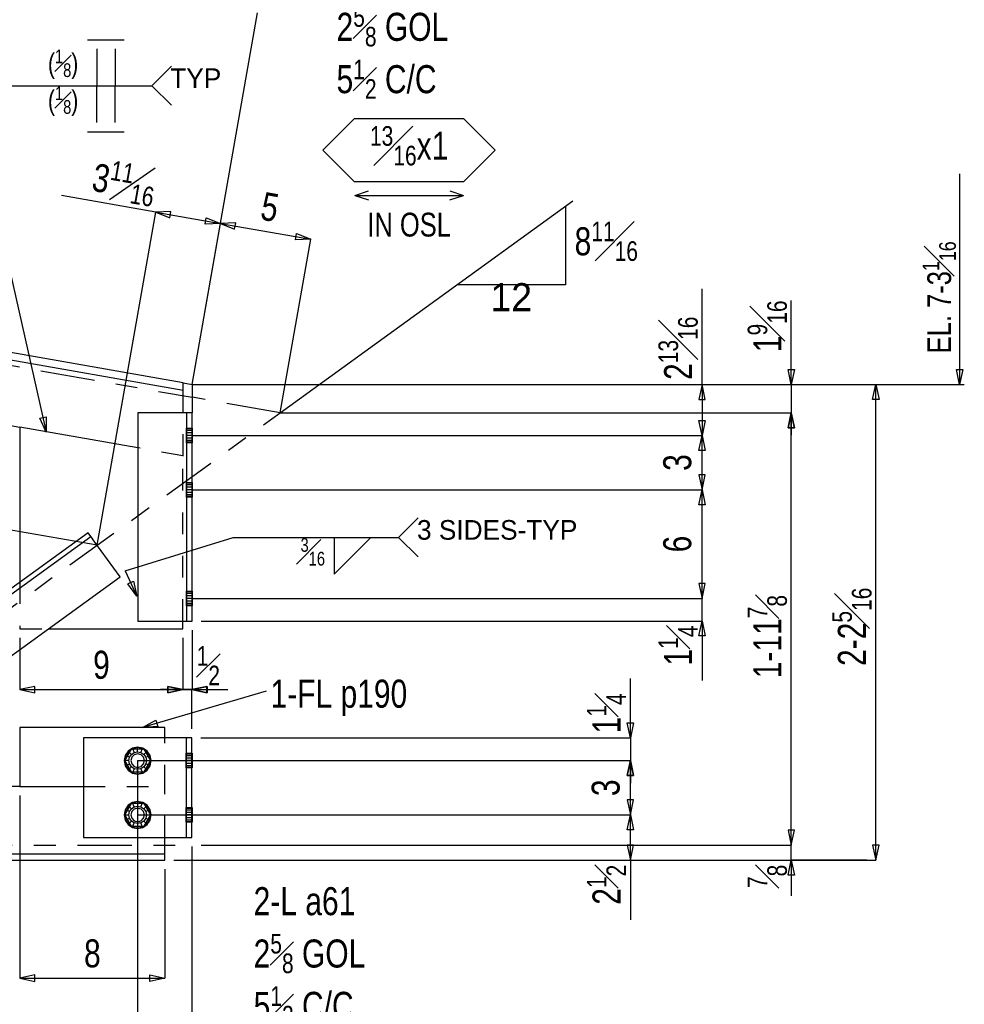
# Model space of a CAD drawing. Header units: inches. Extents: x -17.2 to 17.5, y -11.2 to 11.2.
# Tile 4 of 7: x -9.4 to -5, y 3 to 7.5. Entities that reach past the tile are written whole.
import ezdxf
from ezdxf.enums import TextEntityAlignment as Align

# ---------------------------------------------------------------- set-up
doc = ezdxf.new("R2010")
doc.units = ezdxf.units.IN
doc.header["$LTSCALE"] = 2.5
doc.header["$MEASUREMENT"] = 0
doc.linetypes.add('SDS2_5', pattern=[0.04, 0.02, -0.02])
doc.linetypes.add('SDS2_7', pattern=[0.175, 0.1, -0.025, 0.025, -0.025])
doc.layers.add('Layer_0', color=7, linetype='Continuous')
doc.layers.add('Outline', color=7, linetype='Continuous')
doc.styles.add('MTextWidth', font='txt', dxfattribs={"width": 0.8, "height": 0.2})

msp = doc.modelspace()

# ---------------------------------------------------------------- linework, layer by layer
at = {"color": 1, "linetype": 'Continuous'}
for p, q in [((-8.5627, 5.8712), (-8.262, 7.582)), ((-9.0444, 7.4578), (-8.8751, 7.4578)), ((-9.0021, 7.4154), (-9.0021, 7.2461)), ((-8.9174, 7.4154), (-8.9174, 7.2461)), ((-8.7481, 7.2461), (-8.6582, 7.3359)), ((-9.5948, 7.2461), (-9.2342, 5.6518)), ((-9.5948, 7.2461), (-8.7481, 7.2461)), ((-9.0021, 7.0767), (-9.0021, 7.2461)), ((-8.9174, 7.0767), (-8.9174, 7.2461)), ((-8.7481, 7.2461), (-8.6582, 7.1563)), ((-9.0444, 7.0344), (-8.8751, 7.0344)), ((-5.0303, 6.8411), (-5.0303, 5.8712)), ((-8.7305, 6.6647), (-9.1639, 6.7409)), ((-8.1573, 5.7411), (-6.8101, 6.7156)), ((-9, 5.1315), (-8.7305, 6.6647)), ((-8.66, 6.6673), (-8.7305, 6.6647)), ((-8.7305, 6.6647), (-8.6652, 6.6382)), ((-8.7305, 6.6647), (-8.4324, 6.6123)), ((-8.6652, 6.6382), (-8.66, 6.6673)), ((-6.8438, 6.6912), (-6.8438, 6.3295)), ((-8.5029, 6.6097), (-8.4977, 6.6388)), ((-8.4977, 6.6388), (-8.4324, 6.6123)), ((-8.5627, 5.8712), (-8.4324, 6.6123)), ((-8.5627, 5.8712), (-8.4324, 6.6123)), ((-8.4324, 6.6123), (-8.5029, 6.6097)), ((-8.362, 6.6149), (-8.4324, 6.6123)), ((-8.4324, 6.6123), (-8.3671, 6.5858)), ((-8.4324, 6.6123), (-8.017, 6.5393)), ((-8.3671, 6.5858), (-8.362, 6.6149)), ((-8.1573, 5.7411), (-8.017, 6.5393)), ((-8.0874, 6.5366), (-8.0823, 6.5657)), ((-8.017, 6.5393), (-8.0874, 6.5366)), ((-8.0823, 6.5657), (-8.017, 6.5393)), ((-6.8438, 6.3295), (-7.3438, 6.3295)), ((-6.2157, 5.8712), (-6.2157, 6.3113)), ((-5.8052, 5.8712), (-5.8052, 6.2579)), ((-5.8052, 5.8712), (-5.8199, 5.9401)), ((-5.8199, 5.9401), (-5.7904, 5.9401)), ((-5.7904, 5.9401), (-5.8052, 5.8712)), ((-5.0303, 5.8712), (-5.0451, 5.9401)), ((-5.0451, 5.9401), (-5.0156, 5.9401)), ((-5.0156, 5.9401), (-5.0303, 5.8712)), ((-8.5627, 5.8712), (-6.2157, 5.8712)), ((-8.5627, 5.8712), (-5.8052, 5.8712)), ((-6.2157, 5.8712), (-6.2304, 5.8023)), ((-6.2009, 5.8023), (-6.2157, 5.8712)), ((-6.2157, 5.8712), (-6.2157, 5.637)), ((-6.2157, 5.8712), (-5.4157, 5.8712)), ((-5.8052, 5.8712), (-5.8052, 5.7411)), ((-5.4305, 5.8023), (-5.4157, 5.8712)), ((-5.4157, 5.8712), (-5.0084, 5.8712)), ((-5.4157, 3.6821), (-5.4157, 5.8712)), ((-5.4157, 5.8712), (-5.401, 5.8023)), ((-5.0303, 5.8712), (-5.0303, 5.8712)), ((-6.2304, 5.8023), (-6.2009, 5.8023)), ((-5.401, 5.8023), (-5.4305, 5.8023)), ((-9.2638, 5.7158), (-9.235, 5.7223)), ((-9.2342, 5.6518), (-9.2638, 5.7158)), ((-9.235, 5.7223), (-9.2342, 5.6518)), ((-8.1573, 5.7411), (-5.8052, 5.7411)), ((-5.8052, 5.7411), (-5.8199, 5.6722)), ((-5.8199, 5.6722), (-5.8052, 5.7411)), ((-5.8052, 5.7411), (-5.8052, 5.6378)), ((-5.7904, 5.6722), (-5.8052, 5.7411)), ((-5.8052, 3.7516), (-5.8052, 5.7411)), ((-5.8052, 5.7411), (-5.7904, 5.6722)), ((-5.8052, 5.7411), (-5.8052, 5.7411)), ((-6.2157, 5.637), (-6.2304, 5.7059)), ((-6.2304, 5.7059), (-6.2009, 5.7059)), ((-6.2009, 5.7059), (-6.2157, 5.637)), ((-5.8199, 5.6722), (-5.7904, 5.6722)), ((-5.7904, 5.6722), (-5.8199, 5.6722)), ((-9.2342, 5.6518), (-9.2342, 5.6518)), ((-8.5627, 5.637), (-6.2157, 5.637)), ((-8.5627, 5.637), (-6.2157, 5.637)), ((-6.2304, 5.5681), (-6.2157, 5.637)), ((-6.2157, 5.387), (-6.2157, 5.637)), ((-6.2157, 5.637), (-6.2009, 5.5681)), ((-6.2009, 5.5681), (-6.2304, 5.5681)), ((-6.2009, 5.4559), (-6.2304, 5.4559)), ((-6.2304, 5.4559), (-6.2157, 5.387)), ((-6.2157, 5.387), (-6.2009, 5.4559)), ((-8.5627, 5.387), (-6.2157, 5.387)), ((-8.5627, 5.387), (-6.2157, 5.387)), ((-6.2304, 5.3181), (-6.2157, 5.387)), ((-6.2157, 4.887), (-6.2157, 5.387)), ((-6.2157, 5.387), (-6.2009, 5.3181)), ((-6.2009, 5.3181), (-6.2304, 5.3181)), ((-9, 5.1315), (-9.8666, 5.2838)), ((-7.6123, 5.1674), (-7.5225, 5.2572)), ((-8.8705, 5.0136), (-8.3744, 5.1674)), ((-8.3744, 5.1674), (-7.6123, 5.1674)), ((-7.9087, 5.1674), (-7.9087, 4.9981)), ((-7.9087, 4.9981), (-7.7394, 5.1674)), ((-7.6123, 5.1674), (-7.5225, 5.0776)), ((-8.8705, 5.0136), (-8.8174, 4.8968)), ((-6.2157, 4.887), (-6.2157, 4.9903)), ((-8.8593, 4.9534), (-8.8325, 4.9657)), ((-8.8174, 4.8968), (-8.8593, 4.9534)), ((-8.8325, 4.9657), (-8.8174, 4.8968)), ((-6.2009, 4.9559), (-6.2304, 4.9559)), ((-6.2304, 4.9559), (-6.2157, 4.887)), ((-6.2009, 4.9559), (-6.2304, 4.9559)), ((-6.2304, 4.9559), (-6.2157, 4.887)), ((-6.2157, 4.887), (-6.2009, 4.9559)), ((-6.2157, 4.887), (-6.2009, 4.9559)), ((-8.8174, 4.8968), (-8.8174, 4.8968)), ((-8.5627, 4.887), (-6.2157, 4.887)), ((-6.2157, 4.7828), (-6.2157, 4.887)), ((-6.2157, 4.887), (-6.2157, 4.887)), ((-8.521, 4.7828), (-6.2157, 4.7828)), ((-6.2304, 4.7139), (-6.2157, 4.7828)), ((-6.2157, 4.7828), (-6.2157, 4.5085)), ((-6.2157, 4.7828), (-6.2009, 4.7139)), ((-8.5627, 4.7411), (-8.5627, 4.4673)), ((-6.2009, 4.7139), (-6.2304, 4.7139)), ((-9.3552, 4.7047), (-9.3552, 4.4673)), ((-8.6052, 4.7047), (-8.6052, 4.4673)), ((-6.5453, 4.2446), (-6.5453, 4.5189)), ((-9.2863, 4.482), (-9.3552, 4.4673)), ((-9.3552, 4.4673), (-9.2863, 4.4525)), ((-9.3552, 4.4673), (-8.6052, 4.4673)), ((-9.2863, 4.4525), (-9.2863, 4.482)), ((-8.2226, 4.4593), (-8.7915, 4.2922)), ((-8.6052, 4.4673), (-8.7086, 4.4673)), ((-8.6741, 4.4525), (-8.6741, 4.482)), ((-8.6741, 4.482), (-8.6052, 4.4673)), ((-8.6052, 4.4673), (-8.6741, 4.482)), ((-8.6741, 4.482), (-8.6741, 4.4525)), ((-8.6741, 4.4525), (-8.6741, 4.482)), ((-8.6741, 4.482), (-8.6052, 4.4673)), ((-8.6052, 4.4673), (-8.6741, 4.4525)), ((-8.6741, 4.4525), (-8.6052, 4.4673)), ((-8.6052, 4.4673), (-8.6741, 4.4525)), ((-8.6052, 4.4673), (-8.6455, 4.4673)), ((-8.5627, 4.4673), (-8.6052, 4.4673)), ((-8.6052, 4.4673), (-8.6052, 4.4673)), ((-8.6052, 4.4673), (-8.6052, 4.4673)), ((-8.6052, 4.4673), (-8.5635, 4.4673)), ((-8.4947, 4.482), (-8.5635, 4.4673)), ((-8.5635, 4.4673), (-8.4602, 4.4673)), ((-8.5635, 4.4673), (-8.4947, 4.4525)), ((-8.5635, 4.2862), (-8.5635, 4.4673)), ((-8.5627, 4.4673), (-8.4938, 4.482)), ((-8.5627, 4.4673), (-8.3981, 4.4673)), ((-8.4938, 4.4525), (-8.5627, 4.4673)), ((-8.4947, 4.4525), (-8.4947, 4.482)), ((-8.4938, 4.482), (-8.4938, 4.4525)), ((-8.7915, 4.2922), (-8.7296, 4.3258)), ((-8.7296, 4.3258), (-8.7212, 4.2975)), ((-6.5453, 4.2446), (-6.56, 4.3135)), ((-6.56, 4.3135), (-6.5305, 4.3135)), ((-6.5305, 4.3135), (-6.5453, 4.2446)), ((-8.7212, 4.2975), (-8.7915, 4.2922)), ((-8.7915, 4.2922), (-8.7915, 4.2922)), ((-8.5219, 4.2446), (-6.5453, 4.2446)), ((-6.5453, 4.2446), (-6.5453, 4.1404)), ((-8.8135, 4.1404), (-6.5453, 4.1404)), ((-8.8135, 4.1404), (-6.5453, 4.1404)), ((-8.8135, 4.1404), (-8.8135, 2.816)), ((-6.56, 4.0715), (-6.5453, 4.1404)), ((-6.5453, 4.1404), (-6.56, 4.0715)), ((-6.5453, 3.8904), (-6.5453, 4.1404)), ((-6.5453, 4.1404), (-6.5305, 4.0715)), ((-6.5453, 4.1404), (-6.5453, 4.037)), ((-6.5305, 4.0715), (-6.5453, 4.1404)), ((-6.5305, 4.0715), (-6.56, 4.0715)), ((-6.56, 4.0715), (-6.5305, 4.0715)), ((-9.3552, 3.9796), (-9.3552, 3.1393)), ((-6.5305, 3.9593), (-6.56, 3.9593)), ((-6.56, 3.9593), (-6.5453, 3.8904)), ((-6.5453, 3.8904), (-6.5305, 3.9593)), ((-8.8135, 3.8904), (-6.5453, 3.8904)), ((-8.8135, 3.8904), (-6.5453, 3.8904)), ((-6.56, 3.8215), (-6.5453, 3.8904)), ((-6.5453, 3.6821), (-6.5453, 3.8904)), ((-6.5453, 3.8904), (-6.5305, 3.8215)), ((-5.8052, 3.7516), (-5.8052, 3.8549)), ((-6.5305, 3.8215), (-6.56, 3.8215)), ((-5.7904, 3.8205), (-5.8199, 3.8205)), ((-5.8199, 3.8205), (-5.8052, 3.7516)), ((-5.7904, 3.8205), (-5.8199, 3.8205)), ((-5.8199, 3.8205), (-5.8052, 3.7516)), ((-5.8052, 3.7516), (-5.7904, 3.8205)), ((-5.8052, 3.7516), (-5.7904, 3.8205)), ((-8.5635, 3.7446), (-8.5635, 2.1666)), ((-8.521, 3.7516), (-5.8052, 3.7516)), ((-8.521, 3.7516), (-5.8052, 3.7516)), ((-6.5305, 3.751), (-6.56, 3.751)), ((-6.56, 3.751), (-6.5453, 3.6821)), ((-6.5453, 3.6821), (-6.5305, 3.751)), ((-5.8052, 3.6821), (-5.8052, 3.7516)), ((-5.401, 3.751), (-5.4305, 3.751)), ((-5.4305, 3.751), (-5.4157, 3.6821)), ((-5.4157, 3.6821), (-5.401, 3.751)), ((-8.6469, 3.6821), (-5.4157, 3.6821)), ((-8.6469, 3.6821), (-6.5453, 3.6821)), ((-6.5453, 3.6821), (-6.5453, 3.4077)), ((-5.8199, 3.6132), (-5.8052, 3.6821)), ((-5.4568, 3.6821), (-5.8052, 3.6821)), ((-5.8052, 3.6821), (-5.8052, 3.5174)), ((-5.8052, 3.6821), (-5.7904, 3.6132)), ((-8.6885, 3.6404), (-8.6885, 3.1393)), ((-5.7904, 3.6132), (-5.8199, 3.6132)), ((-9.2863, 3.154), (-9.3552, 3.1393)), ((-9.3552, 3.1393), (-9.2863, 3.1245)), ((-9.3552, 3.1393), (-8.6885, 3.1393)), ((-9.2863, 3.1245), (-9.2863, 3.154)), ((-8.7574, 3.1245), (-8.7574, 3.154)), ((-8.7574, 3.154), (-8.6885, 3.1393)), ((-8.6885, 3.1393), (-8.7574, 3.1245))]:
    msp.add_line(p, q, dxfattribs=at)
at = {"color": 1, "linetype": 'SDS2_7'}
for p, q in [((-12.5092, 6.5061), (-8.5627, 5.8124)), ((-8.1573, 5.7411), (-8.5627, 5.8124)), ((-10.9079, 3.7516), (-8.1573, 5.7411)), ((-10.7406, 3.7516), (-8.5627, 3.7516))]:
    msp.add_line(p, q, dxfattribs=at)
at = {"color": 6, "linetype": 'Continuous'}
for p, q in [((-8.6044, 5.8785), (-8.5627, 5.8712)), ((-8.5627, 5.8712), (-8.5627, 5.7411))]:
    msp.add_line(p, q, dxfattribs=at)
at = {"layer": 'Layer_0', "color": 2, "linetype": 'Continuous'}
for p, q in [((-8.6044, 5.8785), (-12.1473, 6.5013)), ((-12.153, 6.4685), (-8.6044, 5.8447)), ((-8.6044, 5.8447), (-8.6044, 5.8785)), ((-8.6044, 5.8416), (-8.6044, 5.8447)), ((-8.6044, 5.8329), (-8.6044, 5.8416)), ((-8.6044, 5.8199), (-8.6044, 5.8329)), ((-8.6044, 5.8045), (-8.6044, 5.8199)), ((-8.6044, 5.7411), (-8.6044, 5.8045)), ((-9.8035, 5.7534), (-9.3552, 5.6746)), ((-8.8127, 5.7411), (-8.8127, 4.7828)), ((-8.62, 5.7411), (-8.8127, 5.7411)), ((-8.608, 5.7411), (-8.62, 5.7411)), ((-8.5979, 5.7411), (-8.608, 5.7411)), ((-8.5911, 5.7411), (-8.5979, 5.7411)), ((-8.5888, 5.7411), (-8.5911, 5.7411)), ((-8.5888, 5.7411), (-8.5888, 4.7828)), ((-8.5627, 5.7411), (-8.5888, 5.7411)), ((-8.5627, 4.7828), (-8.5627, 5.7411)), ((-9.3552, 5.6746), (-9.3552, 4.9611)), ((-8.8127, 5.5793), (-9.3552, 5.6746)), ((-9.0411, 5.1883), (-10.6446, 4.0282)), ((-10.6324, 4.0113), (-9.0289, 5.1715)), ((-9.0289, 5.1715), (-9.0411, 5.1883)), ((-9.0275, 5.1695), (-9.0289, 5.1715)), ((-9.0235, 5.164), (-9.0275, 5.1695)), ((-9.0176, 5.1558), (-9.0235, 5.164)), ((-9.0106, 5.1461), (-9.0176, 5.1558)), ((-8.8946, 4.9858), (-9.0106, 5.1461)), ((-10.4981, 3.8257), (-8.8946, 4.9858)), ((-8.8127, 4.7828), (-8.62, 4.7828)), ((-8.62, 4.7828), (-8.608, 4.7828)), ((-8.608, 4.7828), (-8.5979, 4.7828)), ((-8.6052, 4.7464), (-8.6052, 4.7828)), ((-8.5979, 4.7828), (-8.5911, 4.7828)), ((-8.5911, 4.7828), (-8.5888, 4.7828)), ((-8.5888, 4.7828), (-8.5627, 4.7828)), ((-9.2255, 4.7464), (-8.6052, 4.7464)), ((-8.6885, 4.2921), (-9.3552, 4.2921)), ((-9.3552, 4.2921), (-9.3552, 4.0212)), ((-8.6885, 4.2446), (-8.6885, 4.2921)), ((-8.6313, 4.2446), (-9.0635, 4.2446)), ((-9.0635, 4.2446), (-9.0635, 3.7862)), ((-8.6153, 4.2446), (-8.6313, 4.2446)), ((-8.6018, 4.2446), (-8.6153, 4.2446)), ((-8.5928, 4.2446), (-8.6018, 4.2446)), ((-8.5896, 4.2446), (-8.5928, 4.2446)), ((-8.5635, 4.2446), (-8.5896, 4.2446)), ((-8.5896, 4.2446), (-8.5896, 3.7862)), ((-8.5635, 3.7862), (-8.5635, 4.2446)), ((-9.3552, 4.0212), (-10.199, 4.0212)), ((-9.3552, 4.0212), (-9.0635, 4.0212)), ((-9.0635, 3.7862), (-8.6313, 3.7862)), ((-8.6885, 3.7498), (-8.6885, 3.7862)), ((-8.6313, 3.7862), (-8.6153, 3.7862)), ((-8.6153, 3.7862), (-8.6018, 3.7862)), ((-8.6018, 3.7862), (-8.5928, 3.7862)), ((-8.5928, 3.7862), (-8.5896, 3.7862)), ((-8.5896, 3.7862), (-8.5635, 3.7862)), ((-8.6885, 3.7344), (-8.6885, 3.7498)), ((-8.6885, 3.7213), (-8.6885, 3.7344)), ((-8.6885, 3.7126), (-8.6885, 3.7213)), ((-8.6885, 3.7096), (-12.1573, 3.7096)), ((-12.1573, 3.6821), (-8.6885, 3.6821)), ((-8.6885, 3.7096), (-8.6885, 3.7126)), ((-8.6885, 3.6821), (-8.6885, 3.7096))]:
    msp.add_line(p, q, dxfattribs=at)
at = {"layer": 'Layer_0', "color": 1, "linetype": 'SDS2_5'}
for p, q in [((-8.6044, 5.5426), (-8.6044, 5.7411)), ((-8.5892, 5.6708), (-8.5888, 5.6708)), ((-8.5892, 5.6683), (-8.5892, 5.6708)), ((-8.5892, 5.6683), (-8.5888, 5.6683)), ((-8.5892, 5.6609), (-8.5892, 5.6683)), ((-8.5888, 5.6708), (-8.5627, 5.6708)), ((-8.5888, 5.6683), (-8.5627, 5.6683)), ((-8.5627, 5.6708), (-8.5623, 5.6708)), ((-8.5627, 5.6683), (-8.5623, 5.6683)), ((-8.5623, 5.6708), (-8.5623, 5.6683)), ((-8.5623, 5.6683), (-8.5623, 5.6609)), ((-8.5892, 5.6609), (-8.5888, 5.6609)), ((-8.5892, 5.6499), (-8.5892, 5.6609)), ((-8.5892, 5.6499), (-8.5888, 5.6499)), ((-8.5892, 5.637), (-8.5892, 5.6499)), ((-8.5888, 5.637), (-8.5892, 5.637)), ((-8.5892, 5.624), (-8.5892, 5.637)), ((-8.5888, 5.624), (-8.5892, 5.624)), ((-8.5892, 5.613), (-8.5892, 5.624)), ((-8.5888, 5.6609), (-8.5627, 5.6609)), ((-8.5888, 5.6499), (-8.5627, 5.6499)), ((-8.5627, 5.637), (-8.5888, 5.637)), ((-8.5627, 5.624), (-8.5888, 5.624)), ((-8.5627, 5.6609), (-8.5623, 5.6609)), ((-8.5627, 5.6499), (-8.5623, 5.6499)), ((-8.5623, 5.637), (-8.5627, 5.637)), ((-8.5623, 5.624), (-8.5627, 5.624)), ((-8.5623, 5.6609), (-8.5623, 5.6499)), ((-8.5623, 5.6499), (-8.5623, 5.637)), ((-8.5623, 5.637), (-8.5623, 5.624)), ((-8.5623, 5.624), (-8.5623, 5.613)), ((-8.6052, 5.5428), (-8.8127, 5.5793)), ((-8.5888, 5.613), (-8.5892, 5.613)), ((-8.5892, 5.6057), (-8.5892, 5.613)), ((-8.5888, 5.6057), (-8.5892, 5.6057)), ((-8.5892, 5.6031), (-8.5892, 5.6057)), ((-8.5888, 5.6031), (-8.5892, 5.6031)), ((-8.5627, 5.613), (-8.5888, 5.613)), ((-8.5627, 5.6057), (-8.5888, 5.6057)), ((-8.5627, 5.6031), (-8.5888, 5.6031)), ((-8.5623, 5.613), (-8.5627, 5.613)), ((-8.5623, 5.6057), (-8.5627, 5.6057)), ((-8.5623, 5.6031), (-8.5627, 5.6031)), ((-8.5623, 5.613), (-8.5623, 5.6057)), ((-8.5623, 5.6057), (-8.5623, 5.6031)), ((-8.6052, 5.5428), (-8.6044, 5.5426)), ((-8.6052, 4.7828), (-8.6052, 5.5428)), ((-8.5892, 5.4208), (-8.5888, 5.4208)), ((-8.5892, 5.4183), (-8.5892, 5.4208)), ((-8.5892, 5.4183), (-8.5888, 5.4183)), ((-8.5892, 5.4109), (-8.5892, 5.4183)), ((-8.5892, 5.4109), (-8.5888, 5.4109)), ((-8.5892, 5.3999), (-8.5892, 5.4109)), ((-8.5892, 5.3999), (-8.5888, 5.3999)), ((-8.5892, 5.387), (-8.5892, 5.3999)), ((-8.5888, 5.4208), (-8.5627, 5.4208)), ((-8.5888, 5.4183), (-8.5627, 5.4183)), ((-8.5888, 5.4109), (-8.5627, 5.4109)), ((-8.5888, 5.3999), (-8.5627, 5.3999)), ((-8.5627, 5.4208), (-8.5623, 5.4208)), ((-8.5627, 5.4183), (-8.5623, 5.4183)), ((-8.5627, 5.4109), (-8.5623, 5.4109)), ((-8.5627, 5.3999), (-8.5623, 5.3999)), ((-8.5623, 5.4208), (-8.5623, 5.4183)), ((-8.5623, 5.4183), (-8.5623, 5.4109)), ((-8.5623, 5.4109), (-8.5623, 5.3999)), ((-8.5623, 5.3999), (-8.5623, 5.387)), ((-8.5888, 5.387), (-8.5892, 5.387)), ((-8.5892, 5.374), (-8.5892, 5.387)), ((-8.5888, 5.374), (-8.5892, 5.374)), ((-8.5892, 5.363), (-8.5892, 5.374)), ((-8.5888, 5.363), (-8.5892, 5.363)), ((-8.5892, 5.3557), (-8.5892, 5.363)), ((-8.5888, 5.3557), (-8.5892, 5.3557)), ((-8.5892, 5.3531), (-8.5892, 5.3557)), ((-8.5888, 5.3531), (-8.5892, 5.3531)), ((-8.5627, 5.387), (-8.5888, 5.387)), ((-8.5627, 5.374), (-8.5888, 5.374)), ((-8.5627, 5.363), (-8.5888, 5.363)), ((-8.5627, 5.3557), (-8.5888, 5.3557)), ((-8.5627, 5.3531), (-8.5888, 5.3531)), ((-8.5623, 5.387), (-8.5627, 5.387)), ((-8.5623, 5.374), (-8.5627, 5.374)), ((-8.5623, 5.363), (-8.5627, 5.363)), ((-8.5623, 5.3557), (-8.5627, 5.3557)), ((-8.5623, 5.3531), (-8.5627, 5.3531)), ((-8.5623, 5.387), (-8.5623, 5.374)), ((-8.5623, 5.374), (-8.5623, 5.363)), ((-8.5623, 5.363), (-8.5623, 5.3557)), ((-8.5623, 5.3557), (-8.5623, 5.3531)), ((-9.3552, 4.9611), (-9.3552, 4.7464)), ((-8.5892, 4.9208), (-8.5888, 4.9208)), ((-8.5892, 4.9183), (-8.5892, 4.9208)), ((-8.5892, 4.9183), (-8.5888, 4.9183)), ((-8.5892, 4.9109), (-8.5892, 4.9183)), ((-8.5892, 4.9109), (-8.5888, 4.9109)), ((-8.5892, 4.8999), (-8.5892, 4.9109)), ((-8.5892, 4.8999), (-8.5888, 4.8999)), ((-8.5892, 4.887), (-8.5892, 4.8999)), ((-8.5888, 4.9208), (-8.5627, 4.9208)), ((-8.5888, 4.9183), (-8.5627, 4.9183)), ((-8.5888, 4.9109), (-8.5627, 4.9109)), ((-8.5888, 4.8999), (-8.5627, 4.8999)), ((-8.5627, 4.9208), (-8.5623, 4.9208)), ((-8.5627, 4.9183), (-8.5623, 4.9183)), ((-8.5627, 4.9109), (-8.5623, 4.9109)), ((-8.5627, 4.8999), (-8.5623, 4.8999)), ((-8.5623, 4.9208), (-8.5623, 4.9183)), ((-8.5623, 4.9183), (-8.5623, 4.9109)), ((-8.5623, 4.9109), (-8.5623, 4.8999)), ((-8.5623, 4.8999), (-8.5623, 4.887)), ((-8.5888, 4.887), (-8.5892, 4.887)), ((-8.5892, 4.874), (-8.5892, 4.887)), ((-8.5888, 4.874), (-8.5892, 4.874)), ((-8.5892, 4.863), (-8.5892, 4.874)), ((-8.5888, 4.863), (-8.5892, 4.863)), ((-8.5892, 4.8557), (-8.5892, 4.863)), ((-8.5888, 4.8557), (-8.5892, 4.8557)), ((-8.5892, 4.8531), (-8.5892, 4.8557)), ((-8.5888, 4.8531), (-8.5892, 4.8531)), ((-8.5627, 4.887), (-8.5888, 4.887)), ((-8.5627, 4.874), (-8.5888, 4.874)), ((-8.5627, 4.863), (-8.5888, 4.863)), ((-8.5627, 4.8557), (-8.5888, 4.8557)), ((-8.5627, 4.8531), (-8.5888, 4.8531)), ((-8.5623, 4.887), (-8.5627, 4.887)), ((-8.5623, 4.874), (-8.5627, 4.874)), ((-8.5623, 4.863), (-8.5627, 4.863)), ((-8.5623, 4.8557), (-8.5627, 4.8557)), ((-8.5623, 4.8531), (-8.5627, 4.8531)), ((-8.5623, 4.887), (-8.5623, 4.874)), ((-8.5623, 4.874), (-8.5623, 4.863)), ((-8.5623, 4.863), (-8.5623, 4.8557)), ((-8.5623, 4.8557), (-8.5623, 4.8531)), ((-9.3552, 4.7464), (-9.2255, 4.7464)), ((-8.6885, 4.0212), (-8.6885, 4.2446)), ((-8.8561, 4.1829), (-8.8691, 4.1634)), ((-8.8366, 4.196), (-8.8561, 4.1829)), ((-8.8419, 4.1687), (-8.8561, 4.1829)), ((-8.8506, 4.1557), (-8.8419, 4.1687)), ((-8.8419, 4.1687), (-8.8289, 4.1774)), ((-8.8135, 4.2005), (-8.8366, 4.196)), ((-8.8366, 4.196), (-8.8289, 4.1774)), ((-8.8289, 4.1774), (-8.8135, 4.1805)), ((-8.7905, 4.196), (-8.8135, 4.2005)), ((-8.8135, 4.1805), (-8.8135, 4.2005)), ((-8.8135, 4.1805), (-8.7982, 4.1774)), ((-8.7982, 4.1774), (-8.7905, 4.196)), ((-8.7982, 4.1774), (-8.7852, 4.1687)), ((-8.771, 4.1829), (-8.7905, 4.196)), ((-8.7852, 4.1687), (-8.771, 4.1829)), ((-8.7852, 4.1687), (-8.7765, 4.1557)), ((-8.758, 4.1634), (-8.771, 4.1829)), ((-8.59, 4.1742), (-8.5896, 4.1742)), ((-8.59, 4.1717), (-8.59, 4.1742)), ((-8.59, 4.1717), (-8.5896, 4.1717)), ((-8.59, 4.1643), (-8.59, 4.1717)), ((-8.5896, 4.1742), (-8.5635, 4.1742)), ((-8.5896, 4.1717), (-8.5635, 4.1717)), ((-8.5635, 4.1742), (-8.5631, 4.1742)), ((-8.5635, 4.1717), (-8.5631, 4.1717)), ((-8.5631, 4.1742), (-8.5631, 4.1717)), ((-8.5631, 4.1717), (-8.5631, 4.1643)), ((-8.8691, 4.1634), (-8.8737, 4.1404)), ((-8.8737, 4.1404), (-8.8691, 4.1174)), ((-8.8536, 4.1404), (-8.8737, 4.1404)), ((-8.8506, 4.1557), (-8.8691, 4.1634)), ((-8.8691, 4.1174), (-8.8506, 4.125)), ((-8.8536, 4.1404), (-8.8506, 4.1557)), ((-8.8506, 4.125), (-8.8536, 4.1404)), ((-8.8419, 4.112), (-8.8506, 4.125)), ((-8.7765, 4.125), (-8.7852, 4.112)), ((-8.7765, 4.1557), (-8.758, 4.1634)), ((-8.7765, 4.1557), (-8.7735, 4.1404)), ((-8.7735, 4.1404), (-8.7765, 4.125)), ((-8.758, 4.1174), (-8.7765, 4.125)), ((-8.7735, 4.1404), (-8.7534, 4.1404)), ((-8.7534, 4.1404), (-8.758, 4.1634)), ((-8.758, 4.1174), (-8.7534, 4.1404)), ((-8.59, 4.1643), (-8.5896, 4.1643)), ((-8.59, 4.1533), (-8.59, 4.1643)), ((-8.59, 4.1533), (-8.5896, 4.1533)), ((-8.59, 4.1404), (-8.59, 4.1533)), ((-8.5896, 4.1404), (-8.59, 4.1404)), ((-8.59, 4.1274), (-8.59, 4.1404)), ((-8.5896, 4.1274), (-8.59, 4.1274)), ((-8.59, 4.1165), (-8.59, 4.1274)), ((-8.5896, 4.1643), (-8.5635, 4.1643)), ((-8.5896, 4.1533), (-8.5635, 4.1533)), ((-8.5635, 4.1404), (-8.5896, 4.1404)), ((-8.5635, 4.1274), (-8.5896, 4.1274)), ((-8.5635, 4.1643), (-8.5631, 4.1643)), ((-8.5635, 4.1533), (-8.5631, 4.1533)), ((-8.5631, 4.1404), (-8.5635, 4.1404)), ((-8.5631, 4.1274), (-8.5635, 4.1274)), ((-8.5631, 4.1643), (-8.5631, 4.1533)), ((-8.5631, 4.1533), (-8.5631, 4.1404)), ((-8.5631, 4.1404), (-8.5631, 4.1274)), ((-8.5631, 4.1274), (-8.5631, 4.1165)), ((-8.8691, 4.1174), (-8.8561, 4.0979)), ((-8.8561, 4.0979), (-8.8419, 4.112)), ((-8.8561, 4.0979), (-8.8366, 4.0848)), ((-8.8289, 4.1033), (-8.8419, 4.112)), ((-8.8289, 4.1033), (-8.8366, 4.0848)), ((-8.8366, 4.0848), (-8.8135, 4.0803)), ((-8.8135, 4.1003), (-8.8289, 4.1033)), ((-8.7982, 4.1033), (-8.8135, 4.1003)), ((-8.8135, 4.0803), (-8.8135, 4.1003)), ((-8.8135, 4.0803), (-8.7905, 4.0848)), ((-8.7852, 4.112), (-8.7982, 4.1033)), ((-8.7982, 4.1033), (-8.7905, 4.0848)), ((-8.7905, 4.0848), (-8.771, 4.0979)), ((-8.771, 4.0979), (-8.7852, 4.112)), ((-8.771, 4.0979), (-8.758, 4.1174)), ((-8.5896, 4.1165), (-8.59, 4.1165)), ((-8.59, 4.1091), (-8.59, 4.1165)), ((-8.5896, 4.1091), (-8.59, 4.1091)), ((-8.59, 4.1065), (-8.59, 4.1091)), ((-8.5896, 4.1065), (-8.59, 4.1065)), ((-8.5635, 4.1165), (-8.5896, 4.1165)), ((-8.5635, 4.1091), (-8.5896, 4.1091)), ((-8.5635, 4.1065), (-8.5896, 4.1065)), ((-8.5631, 4.1165), (-8.5635, 4.1165)), ((-8.5631, 4.1091), (-8.5635, 4.1091)), ((-8.5631, 4.1065), (-8.5635, 4.1065)), ((-8.5631, 4.1165), (-8.5631, 4.1091)), ((-8.5631, 4.1091), (-8.5631, 4.1065)), ((-9.0635, 4.0212), (-8.6885, 4.0212)), ((-8.6885, 3.7862), (-8.6885, 4.0212)), ((-8.8366, 3.946), (-8.8561, 3.9329)), ((-8.8135, 3.9505), (-8.8366, 3.946)), ((-8.8289, 3.9274), (-8.8366, 3.946)), ((-8.7905, 3.946), (-8.8135, 3.9505)), ((-8.8135, 3.9505), (-8.8135, 3.9305)), ((-8.7982, 3.9274), (-8.7905, 3.946)), ((-8.771, 3.9329), (-8.7905, 3.946)), ((-8.8691, 3.9134), (-8.8737, 3.8904)), ((-8.8561, 3.9329), (-8.8691, 3.9134)), ((-8.8506, 3.9057), (-8.8691, 3.9134)), ((-8.8419, 3.9187), (-8.8561, 3.9329)), ((-8.8536, 3.8904), (-8.8506, 3.9057)), ((-8.8506, 3.9057), (-8.8419, 3.9187)), ((-8.8419, 3.9187), (-8.8289, 3.9274)), ((-8.8289, 3.9274), (-8.8135, 3.9305)), ((-8.8135, 3.9305), (-8.7982, 3.9274)), ((-8.7982, 3.9274), (-8.7852, 3.9187)), ((-8.7852, 3.9187), (-8.771, 3.9329)), ((-8.7852, 3.9187), (-8.7765, 3.9057)), ((-8.758, 3.9134), (-8.7765, 3.9057)), ((-8.7765, 3.9057), (-8.7735, 3.8904)), ((-8.758, 3.9134), (-8.771, 3.9329)), ((-8.7534, 3.8904), (-8.758, 3.9134)), ((-8.59, 3.9242), (-8.5896, 3.9242)), ((-8.59, 3.9217), (-8.59, 3.9242)), ((-8.59, 3.9217), (-8.5896, 3.9217)), ((-8.59, 3.9143), (-8.59, 3.9217)), ((-8.59, 3.9143), (-8.5896, 3.9143)), ((-8.59, 3.9033), (-8.59, 3.9143)), ((-8.59, 3.9033), (-8.5896, 3.9033)), ((-8.59, 3.8904), (-8.59, 3.9033)), ((-8.5896, 3.9242), (-8.5635, 3.9242)), ((-8.5896, 3.9217), (-8.5635, 3.9217)), ((-8.5896, 3.9143), (-8.5635, 3.9143)), ((-8.5896, 3.9033), (-8.5635, 3.9033)), ((-8.5635, 3.9242), (-8.5631, 3.9242)), ((-8.5635, 3.9217), (-8.5631, 3.9217)), ((-8.5635, 3.9143), (-8.5631, 3.9143)), ((-8.5635, 3.9033), (-8.5631, 3.9033)), ((-8.5631, 3.9242), (-8.5631, 3.9217)), ((-8.5631, 3.9217), (-8.5631, 3.9143)), ((-8.5631, 3.9143), (-8.5631, 3.9033)), ((-8.5631, 3.9033), (-8.5631, 3.8904)), ((-8.8737, 3.8904), (-8.8691, 3.8674)), ((-8.8737, 3.8904), (-8.8536, 3.8904)), ((-8.8691, 3.8674), (-8.8506, 3.875)), ((-8.8691, 3.8674), (-8.8561, 3.8479)), ((-8.8561, 3.8479), (-8.8419, 3.862)), ((-8.8506, 3.875), (-8.8536, 3.8904)), ((-8.8419, 3.862), (-8.8506, 3.875)), ((-8.8289, 3.8533), (-8.8419, 3.862)), ((-8.8366, 3.8348), (-8.8289, 3.8533)), ((-8.8135, 3.8503), (-8.8289, 3.8533)), ((-8.7982, 3.8533), (-8.8135, 3.8503)), ((-8.7852, 3.862), (-8.7982, 3.8533)), ((-8.7905, 3.8348), (-8.7982, 3.8533)), ((-8.7765, 3.875), (-8.7852, 3.862)), ((-8.771, 3.8479), (-8.7852, 3.862)), ((-8.7735, 3.8904), (-8.7765, 3.875)), ((-8.7765, 3.875), (-8.758, 3.8674)), ((-8.7735, 3.8904), (-8.7534, 3.8904)), ((-8.771, 3.8479), (-8.758, 3.8674)), ((-8.758, 3.8674), (-8.7534, 3.8904)), ((-8.5896, 3.8904), (-8.59, 3.8904)), ((-8.59, 3.8774), (-8.59, 3.8904)), ((-8.5896, 3.8774), (-8.59, 3.8774)), ((-8.59, 3.8665), (-8.59, 3.8774)), ((-8.5896, 3.8665), (-8.59, 3.8665)), ((-8.59, 3.8591), (-8.59, 3.8665)), ((-8.5896, 3.8591), (-8.59, 3.8591)), ((-8.59, 3.8565), (-8.59, 3.8591)), ((-8.5896, 3.8565), (-8.59, 3.8565)), ((-8.5635, 3.8904), (-8.5896, 3.8904)), ((-8.5635, 3.8774), (-8.5896, 3.8774)), ((-8.5635, 3.8665), (-8.5896, 3.8665)), ((-8.5635, 3.8591), (-8.5896, 3.8591)), ((-8.5635, 3.8565), (-8.5896, 3.8565)), ((-8.5631, 3.8904), (-8.5635, 3.8904)), ((-8.5631, 3.8774), (-8.5635, 3.8774)), ((-8.5631, 3.8665), (-8.5635, 3.8665)), ((-8.5631, 3.8591), (-8.5635, 3.8591)), ((-8.5631, 3.8565), (-8.5635, 3.8565)), ((-8.5631, 3.8904), (-8.5631, 3.8774)), ((-8.5631, 3.8774), (-8.5631, 3.8665)), ((-8.5631, 3.8665), (-8.5631, 3.8591)), ((-8.5631, 3.8591), (-8.5631, 3.8565)), ((-8.8561, 3.8479), (-8.8366, 3.8348)), ((-8.8366, 3.8348), (-8.8135, 3.8303)), ((-8.8135, 3.8503), (-8.8135, 3.8303)), ((-8.8135, 3.8303), (-8.7905, 3.8348)), ((-8.7905, 3.8348), (-8.771, 3.8479))]:
    msp.add_line(p, q, dxfattribs=at)
at = {"layer": 'Layer_0', "color": 1, "linetype": 'Continuous'}
for p, q in [((-8.8436, 4.1925), (-8.8737, 4.1404)), ((-8.8577, 4.1846), (-8.8713, 4.1643)), ((-8.8375, 4.1981), (-8.8577, 4.1846)), ((-8.7835, 4.1925), (-8.8436, 4.1925)), ((-8.8135, 4.2029), (-8.8375, 4.1981)), ((-8.8135, 4.1716), (-8.8292, 4.1675)), ((-8.7896, 4.1981), (-8.8135, 4.2029)), ((-8.7979, 4.1675), (-8.8135, 4.1716)), ((-8.7694, 4.1846), (-8.7896, 4.1981)), ((-8.7534, 4.1404), (-8.7835, 4.1925)), ((-8.7558, 4.1643), (-8.7694, 4.1846)), ((-8.8713, 4.1643), (-8.876, 4.1404)), ((-8.876, 4.1404), (-8.8713, 4.1165)), ((-8.8737, 4.1404), (-8.8436, 4.0883)), ((-8.8406, 4.156), (-8.8448, 4.1404)), ((-8.8448, 4.1404), (-8.8406, 4.1248)), ((-8.8292, 4.1675), (-8.8406, 4.156)), ((-8.8406, 4.1248), (-8.8292, 4.1133)), ((-8.7865, 4.156), (-8.7979, 4.1675)), ((-8.7979, 4.1133), (-8.7865, 4.1248)), ((-8.7823, 4.1404), (-8.7865, 4.156)), ((-8.7865, 4.1248), (-8.7823, 4.1404)), ((-8.7835, 4.0883), (-8.7534, 4.1404)), ((-8.751, 4.1404), (-8.7558, 4.1643)), ((-8.7558, 4.1165), (-8.751, 4.1404)), ((-8.8713, 4.1165), (-8.8577, 4.0962)), ((-8.8577, 4.0962), (-8.8375, 4.0826)), ((-8.8436, 4.0883), (-8.7835, 4.0883)), ((-8.8375, 4.0826), (-8.8135, 4.0779)), ((-8.8292, 4.1133), (-8.8135, 4.1091)), ((-8.8135, 4.1091), (-8.7979, 4.1133)), ((-8.8135, 4.0779), (-8.7896, 4.0826)), ((-8.7896, 4.0826), (-8.7694, 4.0962)), ((-8.7694, 4.0962), (-8.7558, 4.1165)), ((-8.8436, 3.9425), (-8.8737, 3.8904)), ((-8.8375, 3.9481), (-8.8577, 3.9346)), ((-8.7835, 3.9425), (-8.8436, 3.9425)), ((-8.8135, 3.9529), (-8.8375, 3.9481)), ((-8.7896, 3.9481), (-8.8135, 3.9529)), ((-8.7694, 3.9346), (-8.7896, 3.9481)), ((-8.7534, 3.8904), (-8.7835, 3.9425)), ((-8.8713, 3.9143), (-8.876, 3.8904)), ((-8.8577, 3.9346), (-8.8713, 3.9143)), ((-8.8406, 3.906), (-8.8448, 3.8904)), ((-8.8292, 3.9175), (-8.8406, 3.906)), ((-8.8135, 3.9216), (-8.8292, 3.9175)), ((-8.7979, 3.9175), (-8.8135, 3.9216)), ((-8.7865, 3.906), (-8.7979, 3.9175)), ((-8.7823, 3.8904), (-8.7865, 3.906)), ((-8.7558, 3.9143), (-8.7694, 3.9346)), ((-8.751, 3.8904), (-8.7558, 3.9143)), ((-8.876, 3.8904), (-8.8713, 3.8665)), ((-8.8737, 3.8904), (-8.8436, 3.8383)), ((-8.8713, 3.8665), (-8.8577, 3.8462)), ((-8.8448, 3.8904), (-8.8406, 3.8748)), ((-8.8406, 3.8748), (-8.8292, 3.8633)), ((-8.8292, 3.8633), (-8.8135, 3.8591)), ((-8.8135, 3.8591), (-8.7979, 3.8633)), ((-8.7979, 3.8633), (-8.7865, 3.8748)), ((-8.7865, 3.8748), (-8.7823, 3.8904)), ((-8.7835, 3.8383), (-8.7534, 3.8904)), ((-8.7694, 3.8462), (-8.7558, 3.8665)), ((-8.7558, 3.8665), (-8.751, 3.8904)), ((-8.8577, 3.8462), (-8.8375, 3.8326)), ((-8.8436, 3.8383), (-8.7835, 3.8383)), ((-8.8375, 3.8326), (-8.8135, 3.8279)), ((-8.8135, 3.8279), (-8.7896, 3.8326)), ((-8.7896, 3.8326), (-8.7694, 3.8462))]:
    msp.add_line(p, q, dxfattribs=at)
at = {"layer": 'Outline', "color": 1, "linetype": 'Continuous'}
for p, q in [((-7.9605, 6.9499), (-7.8146, 7.0957)), ((-7.8146, 7.0957), (-7.3132, 7.0957)), ((-7.3132, 7.0957), (-7.1674, 6.9499)), ((-7.8146, 6.8041), (-7.9605, 6.9499)), ((-7.1674, 6.9499), (-7.3132, 6.8041)), ((-7.3132, 6.8041), (-7.8146, 6.8041)), ((-7.8139, 6.7416), (-7.7514, 6.7624)), ((-7.3764, 6.7624), (-7.3139, 6.7416)), ((-7.8139, 6.7416), (-7.7514, 6.7207)), ((-7.8139, 6.7416), (-7.3139, 6.7416)), ((-7.3764, 6.7207), (-7.3139, 6.7416))]:
    msp.add_line(p, q, dxfattribs=at)

# ---------------------------------------------------------------- texts
at = {"color": 1, "linetype": 'Continuous'}
for s, height, p in [('TYP', 0.09032, (-8.6634, 7.2808)), ('3 SIDES-TYP', 0.090316, (-7.5277, 5.2021))]:
    msp.add_text(s, height=height, dxfattribs=at).set_placement(p, align=Align.MIDDLE_LEFT)
at = {"color": 2, "linetype": 'Continuous', "width": 0.8}
for s, rotation, p in [('5', -9.9697, (-8.2161, 6.6246)), ('3', 90, (-6.2653, 5.512)), ('6', 90, (-6.2653, 5.137)), ('3', 90, (-6.5949, 4.0154))]:
    msp.add_text(s, height=0.129, rotation=rotation, dxfattribs=at).set_placement(p, align=Align.CENTER)
at = {"color": 1, "linetype": 'Continuous'}
msp.add_text('12', height=0.12902, dxfattribs=at).set_placement((-7.0938, 6.3375), align=Align.TOP_CENTER)
at = {"color": 2, "linetype": 'Continuous', "width": 0.8}
for s, p in [('9', (-8.9802, 4.5169)), ('8', (-9.0219, 3.1889))]:
    msp.add_text(s, height=0.129, dxfattribs=at).set_placement(p, align=Align.CENTER)
at = {"color": 1, "linetype": 'Continuous', "style": 'MTextWidth'}
for s, insert, char_height, attachment_point in [('\\A1;({\\H0.70x;\\S1#8;})', (-9.0867, 7.2769), 0.090316, 9), ('\\A1;({\\H0.70x;\\S1#8;})', (-9.0867, 7.243), 0.090316, 3), ('\\A1;8{\\H0.70x;\\S11#16;}', (-6.8022, 6.5302), 0.129022, 4), ('\\A1;{\\H0.70x;\\S3#16;}', (-7.951, 5.1644), 0.090316, 3)]:
    msp.add_mtext(s, dxfattribs=dict(at, insert=insert, char_height=char_height, attachment_point=attachment_point))
at = {"color": 2, "linetype": 'Continuous', "char_height": 0.129022, "style": 'MTextWidth'}
for s, insert, attachment_point, rotation in [('\\A1;3{\\H0.70x;\\S11#16;}', (-8.7475, 6.6878), 9, 350.0303), ('\\A1;2{\\H0.70x;\\S13#16;}', (-6.2355, 5.892), 7, 90), ('\\A1;1{\\H0.70x;\\S9#16;}', (-5.825, 6.2579), 9, 90), ('\\A1;1-11{\\H0.70x;\\S7#8;}', (-5.825, 4.7107), 8, 90), ('\\A1;2-2{\\H0.70x;\\S5#16;}', (-5.4356, 4.7561), 8, 90), ('\\A1;1{\\H0.70x;\\S1#4;}', (-6.2355, 4.762), 9, 90), ('\\A1;1{\\H0.70x;\\S1#4;}', (-6.5651, 4.2654), 7, 90), ('\\A1;2{\\H0.70x;\\S1#2;}', (-6.5651, 3.6612), 9, 90), ('\\A1;{\\H0.70x;\\S7#8;}', (-5.825, 3.6612), 9, 90)]:
    msp.add_mtext(s, dxfattribs=dict(at, insert=insert, attachment_point=attachment_point, rotation=rotation))
at = {"color": 1, "linetype": 'Continuous', "insert": (-5.0472, 6.0147), "char_height": 0.109669, "attachment_point": 7, "rotation": 90, "style": 'MTextWidth'}
msp.add_mtext('\\A1;EL. 7-3{\\H0.70x;\\S1#16;}', dxfattribs=at)
at = {"color": 2, "linetype": 'Continuous', "insert": (-8.5419, 4.4871), "char_height": 0.129022, "attachment_point": 7, "style": 'MTextWidth'}
msp.add_mtext('\\A1;{\\H0.70x;\\S1#2;}', dxfattribs=at)
at = {"layer": 'Outline', "color": 2, "linetype": 'Continuous', "width": 0.8}
msp.add_text('IN OSL', height=0.10967, dxfattribs=at).set_placement((-7.5639, 6.552), align=Align.CENTER)
msp.add_text('1-FL p190', height=0.12902, dxfattribs=at).set_placement((-8.2017, 4.3839))
at = {"layer": 'Outline', "color": 2, "linetype": 'Continuous', "char_height": 0.129022, "attachment_point": 7, "style": 'MTextWidth'}
for s, insert, width in [('\\A1;1-L a41 NS\\P1-L a42 FS\\P2{\\H0.70x;\\S5#8;} GOL\\P5{\\H0.70x;\\S1#2;} C/C', (-7.898, 7.1859), 1.290222), ('\\A1;2-L a61\\P2{\\H0.70x;\\S5#8;} GOL\\P5{\\H0.70x;\\S1#2;} C/C\\P2-TC{\\H0.70x;\\S3#4;}x2 F1852', (-8.2797, 2.6806), 2.064356)]:
    msp.add_mtext(s, dxfattribs=dict(at, insert=insert, width=width))
at = {"layer": 'Outline', "color": 1, "linetype": 'Continuous', "insert": (-7.5639, 6.9697), "char_height": 0.129022, "attachment_point": 5, "style": 'MTextWidth'}
msp.add_mtext('\\A1;{\\H0.70x;\\S13#16;}x1', dxfattribs=at)

doc.saveas('drawing.dxf')
